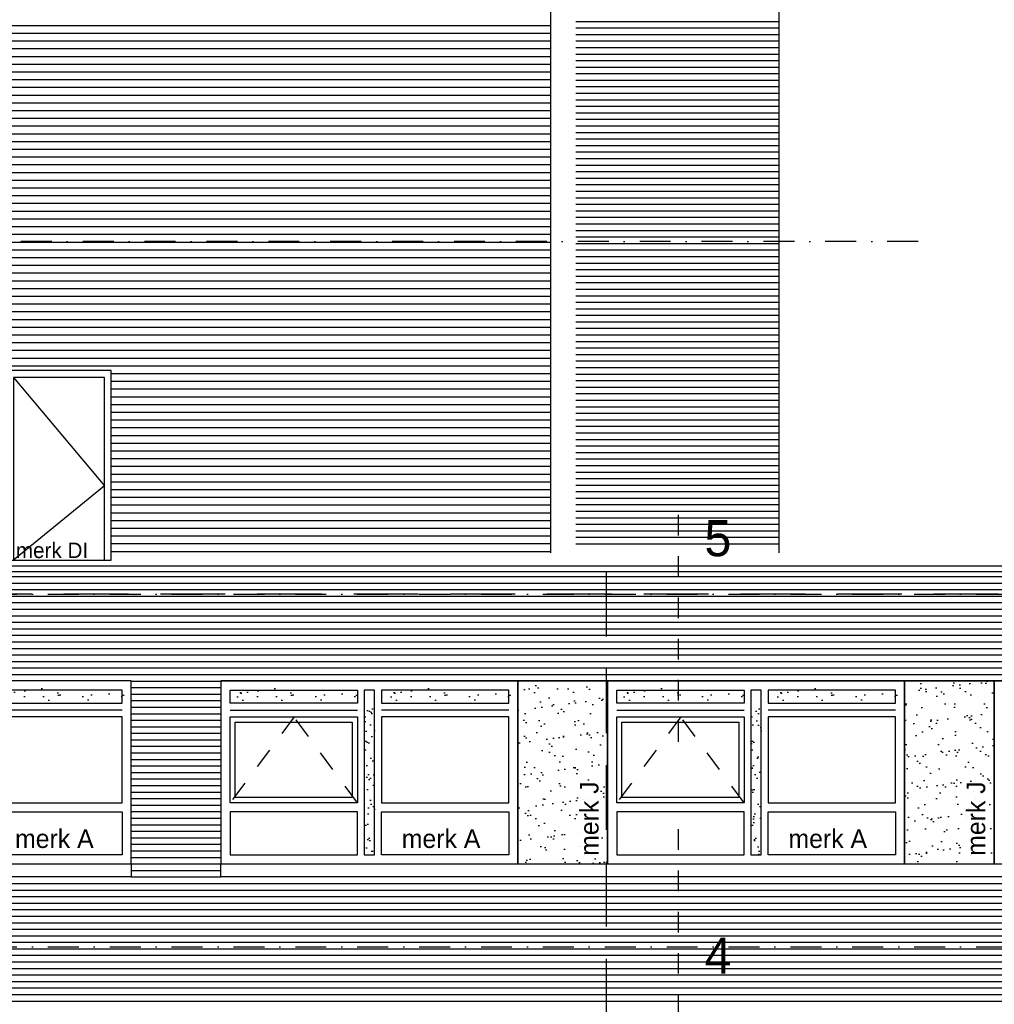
# Model space of a CAD drawing. Extents: x 0 to 140000, y 0 to 84100.
# Tile 15 of 36: x 28433 to 37885, y 52557 to 62104. Entities that reach past the tile are written whole.
import ezdxf

# ---------------------------------------------------------------- set-up
doc = ezdxf.new("R2010")
doc.units = 0
doc.header["$LTSCALE"] = 100
doc.header["$MEASUREMENT"] = 0
for name, pattern in [('B0201', [50, 31.25, -6.25, 6.25, -6.25]), ('B0402', [9.375, 6.25, -3.125]), ('B0701', [9.375, 6.25, -3.125]), ('DASHDOTX2', [2, 1, -0.5, 0, -0.5]), ('TEGELS', [4, 2, -2])]:
    doc.linetypes.add(name, pattern=pattern)
doc.layers.get('0').update_dxf_attribs({"linetype": 'CONTINUOUS'})
for name, color, linetype in [('AA31----_BUITENKOZ', 7, 'CONTINUOUS'), ('AL$7A---_STRAMIEN', 42, 'B0201'), ('AL21----_BUITENWAND', 2, 'CONTINUOUS'), ('AL31----_BUITENKOZ', 7, 'CONTINUOUS'), ('AL31----_BUITENKOZIJ', 7, 'CONTINUOUS'), ('AL47----_DAKAFW', 1, 'CONTINUOUS'), ('AT$1A---_ALGEMEEN', 1, 'CONTINUOUS'), ('AT$1A---_TEKST', 2, 'CONTINUOUS'), ('DETAILS', 4, 'TEGELS'), ('DLLATATIE', 3, 'B0701'), ('GOLFPLAAT', 42, 'CONTINUOUS'), ('KOZMERK', 2, 'CONTINUOUS')]:
    doc.layers.add(name, color=color, linetype=linetype)
doc.styles.add('01_100', font='B-GBP.shx', dxfattribs={"height": 180})
doc.styles.add('03_100', font='B-GBP.shx', dxfattribs={"height": 350})
doc.styles.add('B-01', font='b-gbp')

# ---------------------------------------------------------------- blocks, each defined once
blk = doc.blocks.new('PH31-001')
at = {"layer": 'AL31----_BUITENKOZ'}
h = blk.add_hatch(dxfattribs=at)
h.set_pattern_fill('AR-SAND', color=256, scale=122, style=0)
h.set_pattern_definition([(37.5, (-52903.8, -82412.16), (-7.6852, 235.0725), [0, -185.44, 0, -207.4, 0, -198.25]), (7.5, (-52903.8, -82412.16), (215.9128, 344.3018), [0, -100.04, 0, -167.14, 0, -64.05]), (327.5, (-53053.86, -82412.16), (379.9253, 0.6904), [0, -61, 0, -219.6, 0, -286.7]), (317.5, (-53053.86, -82412.16), (366.7474, 107.0764), [0, -30.5, 0, -143.96, 0, -164.7])])
h.paths.add_polyline_path([(1490, 1579.7), (1390, 1579.7), (1390, 67), (1490, 67)])
for p, q in [((88, 1491.7), (1323, 1491.7)), ((2792, 1491.7), (1557, 1491.7)), ((0, 0), (0, 0)), ((0, 0), (0, 0))]:
    blk.add_line(p, q, dxfattribs=at)
at = {"layer": 'AL31----_BUITENKOZ', "color": 1, "linetype": 'TEGELS'}
for p, q in [((709.5, 1424.7), (88, 593)), ((1323, 593), (709.5, 1424.7))]:
    blk.add_line(p, q, dxfattribs=at)
at = {"layer": 'AL31----_BUITENKOZ'}
for points in [[(2880, 0), (2880, 1773.7), (0, 1773.7), (0, 1773.7), (0, 0)], [(88, 1558.7), (88, 1685.7), (1323, 1685.7), (1323, 1558.7)], [(1490, 1685.7), (1390, 1685.7), (1390, 88), (1490, 88)], [(2792, 1558.7), (2792, 1685.7), (1557, 1685.7), (1557, 1558.7)], [(88, 593), (88, 1424.7), (1323, 1424.7), (1323, 593)], [(2792, 593), (2792, 1424.7), (1557, 1424.7), (1557, 593)], [(88, 505), (88, 88), (1323, 88), (1323, 505)], [(2792, 505), (2792, 88), (1557, 88), (1557, 505)]]:
    blk.add_lwpolyline(points, close=True, dxfattribs=at)
at = {"layer": 'AL31----_BUITENKOZ', "color": 1}
blk.add_lwpolyline([(138, 643), (138, 1374.7), (1273, 1374.7), (1273, 643)], close=True, dxfattribs=at)
at = {"layer": 'AT$1A---_TEKST', "style": '01_100'}
blk.add_text('merk A', height=180, dxfattribs=at).set_placement((1753.6, 154.4))
blk = doc.blocks.new('PH00-002')
at = {"layer": 'AA31----_BUITENKOZ'}
h = blk.add_hatch(dxfattribs=at)
h.set_pattern_fill('AR-SAND', color=256, scale=122, style=0)
h.set_pattern_definition([(37.5, (-19824.08, -53610.47), (-7.6852, 235.0725), [0, -185.44, 0, -207.4, 0, -198.25]), (7.5, (-19824.08, -53610.47), (215.9128, 344.3018), [0, -100.04, 0, -167.14, 0, -64.05]), (327.5, (-19974.14, -53610.47), (379.9253, 0.6904), [0, -61, 0, -219.6, 0, -286.7]), (317.5, (-19974.14, -53610.47), (366.7474, 107.0764), [0, -30.5, 0, -143.96, 0, -164.7])])
h.paths.add_polyline_path([(0, 1773.7), (-870, 1773.7), (-870, 0), (0, 0)])
h.paths.add_polyline_path([(-43.2, 32.9), (-43.2, 1022.9), (-313.2, 1022.9), (-313.2, 32.9)], flags=24)
at = {"layer": 'AL31----_BUITENKOZ', "color": 42}
blk.add_lwpolyline([(-870, 0), (0, 0), (0, 1773.7), (-870, 1773.7)], close=True, dxfattribs=at)
at = {"layer": 'AT$1A---_TEKST', "color": 1, "style": '01_100'}
blk.add_text('merk J', height=180, rotation=90, dxfattribs=at).set_placement((-88.2, 77.9))
blk = doc.blocks.new('PH31-082')
at = {"layer": 'AL31----_BUITENKOZIJ', "color": 7}
for p, q in [((67, 2100), (67, 329)), ((947.1, 2100), (67, 2100)), ((947.1, 329), (947.1, 2100)), ((0, 329), (1014.1, 329))]:
    blk.add_line(p, q, dxfattribs=at)
blk.add_lwpolyline([(1014.1, 329), (1014.1, 2167), (0, 2167), (0, 329)], dxfattribs=at)
at = {"layer": 'AL31----_BUITENKOZIJ', "color": 1}
blk.add_lwpolyline([(67, 2100), (947.1, 1050), (67, 329)], dxfattribs=at)
at = {"layer": 'KOZMERK', "style": 'B-01'}
blk.add_attdef('KOZMERK', (88.5, 349), '', height=150, dxfattribs=at)

msp = doc.modelspace()

# ---------------------------------------------------------------- hatches: boundary and pattern name
at = {"layer": 'AA31----_BUITENKOZ'}
h = msp.add_hatch(dxfattribs=at)
h.set_pattern_fill('AR-SAND', color=256, scale=122, style=0)
h.set_pattern_definition([(37.5, (10950.08, -1043.37), (-7.6852, 235.0725), [0, -185.44, 0, -207.4, 0, -198.25]), (7.5, (10950.08, -1043.37), (215.9128, 344.3018), [0, -100.04, 0, -167.14, 0, -64.05]), (327.5, (10800.02, -1043.37), (379.9253, 0.6904), [0, -61, 0, -219.6, 0, -286.7]), (317.5, (10800.02, -1043.37), (366.7474, 107.0764), [0, -30.5, 0, -143.96, 0, -164.7])])
h.paths.add_polyline_path([(28191.7, 55498), (28191.7, 55625), (29447.7, 55625), (29447.7, 55498)])
h = msp.add_hatch(dxfattribs=at)
h.set_pattern_fill('AR-SAND', color=256, scale=122, style=0)
h.set_pattern_definition([(37.5, (13210.08, -1043.37), (-7.6852, 235.0725), [0, -185.44, 0, -207.4, 0, -198.25]), (7.5, (13210.08, -1043.37), (215.9128, 344.3018), [0, -100.04, 0, -167.14, 0, -64.05]), (327.5, (13060.02, -1043.37), (379.9253, 0.6904), [0, -61, 0, -219.6, 0, -286.7]), (317.5, (13060.02, -1043.37), (366.7474, 107.0764), [0, -30.5, 0, -143.96, 0, -164.7])])
h.paths.add_polyline_path([(30451.7, 55498), (30451.7, 55625), (31707.7, 55625), (31707.7, 55498)])
h = msp.add_hatch(dxfattribs=at)
h.set_pattern_fill('AR-SAND', color=256, scale=122, style=0)
h.set_pattern_definition([(37.5, (14700.08, -1043.37), (-7.6852, 235.0725), [0, -185.44, 0, -207.4, 0, -198.25]), (7.5, (14700.08, -1043.37), (215.9128, 344.3018), [0, -100.04, 0, -167.14, 0, -64.05]), (327.5, (14550.02, -1043.37), (379.9253, 0.6904), [0, -61, 0, -219.6, 0, -286.7]), (317.5, (14550.02, -1043.37), (366.7474, 107.0764), [0, -30.5, 0, -143.96, 0, -164.7])])
h.paths.add_polyline_path([(31941.7, 55498), (31941.7, 55625), (33197.7, 55625), (33197.7, 55498)])
h = msp.add_hatch(dxfattribs=at)
h.set_pattern_fill('AR-SAND', color=256, scale=122, style=0)
h.set_pattern_definition([(37.5, (16960.08, -1043.37), (-7.6852, 235.0725), [0, -185.44, 0, -207.4, 0, -198.25]), (7.5, (16960.08, -1043.37), (215.9128, 344.3018), [0, -100.04, 0, -167.14, 0, -64.05]), (327.5, (16810.02, -1043.37), (379.9253, 0.6904), [0, -61, 0, -219.6, 0, -286.7]), (317.5, (16810.02, -1043.37), (366.7474, 107.0764), [0, -30.5, 0, -143.96, 0, -164.7])])
h.paths.add_polyline_path([(34201.7, 55498), (34201.7, 55625), (35457.7, 55625), (35457.7, 55498)])
h = msp.add_hatch(dxfattribs=at)
h.set_pattern_fill('AR-SAND', color=256, scale=122, style=0)
h.set_pattern_definition([(37.5, (18450.08, -1043.37), (-7.6852, 235.0725), [0, -185.44, 0, -207.4, 0, -198.25]), (7.5, (18450.08, -1043.37), (215.9128, 344.3018), [0, -100.04, 0, -167.14, 0, -64.05]), (327.5, (18300.02, -1043.37), (379.9253, 0.6904), [0, -61, 0, -219.6, 0, -286.7]), (317.5, (18300.02, -1043.37), (366.7474, 107.0764), [0, -30.5, 0, -143.96, 0, -164.7])])
h.paths.add_polyline_path([(35691.7, 55498), (35691.7, 55625), (36947.7, 55625), (36947.7, 55498)])
h = msp.add_hatch(dxfattribs=at)
h.set_pattern_fill('AR-SAND', color=256, scale=122, style=0)
h.set_pattern_definition([(37.5, (-22519.13, -28493.82), (-7.6852, 235.0725), [0, -185.44, 0, -207.4, 0, -198.25]), (7.5, (-22519.13, -28493.82), (215.9128, 344.3018), [0, -100.04, 0, -167.14, 0, -64.05]), (327.5, (-22669.2, -28493.82), (379.9253, 0.6904), [0, -61, 0, -219.6, 0, -286.7]), (317.5, (-22669.2, -28493.82), (366.7474, 107.0764), [0, -30.5, 0, -143.96, 0, -164.7])])
h.paths.add_polyline_path([(31874.7, 55498), (31774.7, 55498), (31774.7, 53985.3), (31874.7, 53985.3)])
h = msp.add_hatch(dxfattribs=at)
h.set_pattern_fill('AR-SAND', color=256, scale=122, style=0)
h.set_pattern_definition([(37.5, (-18769.13, -28493.82), (-7.6852, 235.0725), [0, -185.44, 0, -207.4, 0, -198.25]), (7.5, (-18769.13, -28493.82), (215.9128, 344.3018), [0, -100.04, 0, -167.14, 0, -64.05]), (327.5, (-18919.2, -28493.82), (379.9253, 0.6904), [0, -61, 0, -219.6, 0, -286.7]), (317.5, (-18919.2, -28493.82), (366.7474, 107.0764), [0, -30.5, 0, -143.96, 0, -164.7])])
h.paths.add_polyline_path([(35624.7, 55498), (35524.7, 55498), (35524.7, 53985.3), (35624.7, 53985.3)])

# ---------------------------------------------------------------- linework, layer by layer
at = {"layer": 'AL$7A---_STRAMIEN', "color": 1, "linetype": 'DASHDOTX2', "ltscale": 3}
for p, q in [((37146, 59955), (10245.3, 59955)), ((10103.3, 56535), (130931.1, 56535)), ((10103.3, 53115), (130931.1, 53115))]:
    msp.add_line(p, q, dxfattribs=at)
at = {"layer": 'AL$7A---_STRAMIEN', "color": 1, "linetype": 'B0402'}
msp.add_line((39799.8, 56535), (10245.3, 56535), dxfattribs=at)
at = {"layer": 'AL21----_BUITENWAND'}
for p, q in [((33579.7, 73220.5), (33579.7, 56934.6)), ((35794.7, 70552.1), (35794.7, 56934.6))]:
    msp.add_line(p, q, dxfattribs=at)
at = {"layer": 'AL21----_BUITENWAND', "color": 1}
for p, q in [((33825.6, 62088.3), (35794.7, 62088.3)), ((33825.6, 62025), (35794.7, 62025)), ((33825.6, 61961.7), (35794.7, 61961.7)), ((33825.6, 61898.3), (35794.7, 61898.3)), ((33825.6, 61835), (35794.7, 61835)), ((33825.6, 61771.7), (35794.7, 61771.7)), ((33825.6, 61708.3), (35794.7, 61708.3)), ((33825.6, 61645), (35794.7, 61645)), ((33825.6, 61581.7), (35794.7, 61581.7)), ((33825.6, 61518.3), (35794.7, 61518.3)), ((33825.6, 61455), (35794.7, 61455)), ((33825.6, 61391.7), (35794.7, 61391.7)), ((33825.6, 61328.3), (35794.7, 61328.3)), ((33825.6, 61265), (35794.7, 61265)), ((33825.6, 61201.7), (35794.7, 61201.7)), ((33825.6, 61138.3), (35794.7, 61138.3)), ((33825.6, 61075), (35794.7, 61075)), ((33825.6, 61011.7), (35794.7, 61011.7)), ((33825.6, 60948.3), (35794.7, 60948.3)), ((33825.6, 60885), (35794.7, 60885)), ((33825.6, 60821.7), (35794.7, 60821.7)), ((33825.6, 60758.3), (35794.7, 60758.3)), ((33825.6, 60695), (35794.7, 60695)), ((33825.6, 60631.7), (35794.7, 60631.7)), ((33825.4, 60568.3), (35794.7, 60568.3)), ((33825.4, 60505), (35794.7, 60505)), ((33825.4, 60441.7), (35794.7, 60441.7)), ((33825.4, 60378.3), (35794.7, 60378.3)), ((33825.4, 60315), (35794.7, 60315)), ((33825.4, 60251.7), (35794.7, 60251.7)), ((33825.4, 60188.3), (35794.7, 60188.3)), ((33825.4, 60125), (35794.7, 60125)), ((33825.4, 60061.7), (35794.7, 60061.7)), ((33825.4, 59998.3), (35794.7, 59998.3)), ((33825.4, 59935), (35794.7, 59935)), ((33825.4, 59871.7), (35794.7, 59871.7)), ((33825.4, 59808.3), (35794.7, 59808.3)), ((33825.4, 59745), (35794.7, 59745)), ((33825.4, 59681.7), (35794.7, 59681.7)), ((33825.4, 59618.3), (35794.7, 59618.3)), ((33825.4, 59555), (35794.7, 59555)), ((33825.4, 59491.7), (35794.7, 59491.7)), ((33825.4, 59428.3), (35794.7, 59428.3)), ((33825.4, 59365), (35794.7, 59365)), ((33825.4, 59301.7), (35794.7, 59301.7)), ((33825.4, 59238.3), (35794.7, 59238.3)), ((33825.4, 59175), (35794.7, 59175)), ((33825.4, 59175), (35794.7, 59175)), ((33825.4, 59111.7), (35794.7, 59111.7)), ((33825.6, 59111.7), (35794.7, 59111.7)), ((33825.6, 59048.3), (35794.7, 59048.3)), ((33825.6, 58985), (35794.7, 58985)), ((33825.6, 58921.7), (35794.7, 58921.7)), ((33825.6, 58858.3), (35794.7, 58858.3)), ((33825.6, 58795), (35794.7, 58795)), ((33825.6, 58731.7), (35794.7, 58731.7)), ((33825.6, 58668.3), (35794.7, 58668.3)), ((33825.6, 58605), (35794.7, 58605)), ((33825.6, 58541.7), (35794.7, 58541.7)), ((33825.6, 58478.3), (35794.7, 58478.3)), ((33825.6, 58415), (35794.7, 58415)), ((33825.6, 58351.7), (35794.7, 58351.7)), ((33825.6, 58288.3), (35794.7, 58288.3)), ((33825.6, 58225), (35794.7, 58225)), ((33825.6, 58161.7), (35794.7, 58161.7)), ((33825.6, 58098.3), (35794.7, 58098.3)), ((33825.6, 58035), (35794.7, 58035)), ((33825.6, 57971.7), (35794.7, 57971.7)), ((33825.6, 57908.3), (35794.7, 57908.3)), ((33825.6, 57845), (35794.7, 57845)), ((33825.6, 57781.7), (35794.7, 57781.7)), ((33825.6, 57718.3), (35794.7, 57718.3)), ((33825.6, 57655), (35794.7, 57655)), ((33825.6, 57591.7), (35794.7, 57591.7)), ((33825.6, 57528.3), (35794.7, 57528.3)), ((33825.6, 57465), (35794.7, 57465)), ((33825.6, 57401.7), (35794.7, 57401.7)), ((33825.6, 57338.3), (35794.7, 57338.3)), ((33825.6, 57275), (35794.7, 57275)), ((33825.6, 57211.7), (35794.7, 57211.7)), ((33825.4, 57148.3), (35794.7, 57148.3)), ((33825.4, 57085), (35794.7, 57085)), ((33825.4, 57021.7), (35794.7, 57021.7))]:
    msp.add_line(p, q, dxfattribs=at)
at = {"layer": 'AL21----_BUITENWAND', "color": 42}
for p, q in [((14629.7, 56705), (127769.7, 56705)), ((14629.7, 56641.7), (127769.7, 56641.7)), ((14629.7, 56578.3), (127769.7, 56578.3)), ((14629.7, 56515), (127769.7, 56515)), ((14629.7, 56451.7), (127769.7, 56451.7)), ((14629.7, 56388.3), (127769.7, 56388.3)), ((14629.7, 56325), (127769.7, 56325)), ((14629.7, 56261.7), (127769.7, 56261.7)), ((14629.7, 56198.3), (127769.7, 56198.3)), ((14629.7, 56135), (127769.7, 56135)), ((14629.7, 56071.7), (127769.7, 56071.7)), ((14629.7, 56008.3), (127769.7, 56008.3)), ((14629.7, 55945), (127769.7, 55945)), ((14629.7, 55881.7), (127769.7, 55881.7)), ((14629.7, 55818.3), (127769.7, 55818.3)), ((14629.7, 55755), (127769.7, 55755)), ((29514.7, 55691.7), (30384.7, 55691.7)), ((29514.7, 55628.3), (30384.7, 55628.3)), ((29514.7, 55565), (30384.7, 55565)), ((29514.7, 55501.7), (30384.7, 55501.7)), ((29514.7, 55438.3), (30384.7, 55438.3)), ((29514.7, 55375), (30384.7, 55375)), ((29514.7, 55311.7), (30384.7, 55311.7)), ((29514.7, 55248.3), (30384.7, 55248.3)), ((29514.7, 55185), (30384.7, 55185)), ((29514.7, 55121.7), (30384.7, 55121.7)), ((29514.7, 55058.3), (30384.7, 55058.3)), ((29514.7, 54995), (30384.7, 54995)), ((29514.7, 54931.7), (30384.7, 54931.7)), ((29514.7, 54868.3), (30384.7, 54868.3)), ((29514.7, 54805), (30384.7, 54805)), ((29514.7, 54741.7), (30384.7, 54741.7)), ((29514.7, 54678.3), (30384.7, 54678.3)), ((29514.7, 54615), (30384.7, 54615)), ((29514.7, 54551.7), (30384.7, 54551.7)), ((29514.7, 54488.3), (30384.7, 54488.3)), ((29514.7, 54425), (30384.7, 54425)), ((29514.7, 54361.7), (30384.7, 54361.7)), ((29514.7, 54298.3), (30384.7, 54298.3)), ((29514.7, 54235), (30384.7, 54235)), ((29514.7, 54171.7), (30384.7, 54171.7)), ((29514.7, 54108.3), (30384.7, 54108.3)), ((29514.7, 54045), (30384.7, 54045)), ((29514.7, 53981.7), (30384.7, 53981.7)), ((29514.7, 53918.3), (30384.7, 53918.3)), ((29514.7, 53855), (30384.7, 53855)), ((29514.7, 53791.7), (30384.7, 53791.7)), ((22014.7, 53728.3), (127769.7, 53728.3)), ((22014.7, 53665), (127769.7, 53665)), ((22014.7, 53601.7), (127769.7, 53601.7)), ((22014.7, 53538.3), (127769.7, 53538.3)), ((22014.7, 53475), (127769.7, 53475)), ((22014.7, 53411.7), (127769.7, 53411.7)), ((22014.7, 53348.3), (127769.7, 53348.3)), ((22014.7, 53285), (127769.7, 53285)), ((22014.7, 53221.7), (127769.7, 53221.7)), ((22014.7, 53158.3), (127769.7, 53158.3)), ((22014.7, 53095), (127769.7, 53095)), ((22014.7, 53031.7), (127769.7, 53031.7)), ((22014.7, 52968.3), (127769.7, 52968.3)), ((22014.7, 52905), (127769.7, 52905)), ((22014.7, 52841.7), (127769.7, 52841.7)), ((22014.7, 52778.3), (127769.7, 52778.3)), ((22014.7, 52715), (127769.7, 52715)), ((22014.7, 52651.7), (127769.7, 52651.7)), ((22014.7, 52588.3), (127769.7, 52588.3))]:
    msp.add_line(p, q, dxfattribs=at)
at = {"layer": 'AL31----_BUITENKOZ'}
msp.add_line((30384.7, 55692), (44514.7, 55692), dxfattribs=at)
at = {"layer": 'AL31----_BUITENKOZIJ'}
for points in [[(26634.7, 53918.3), (29514.7, 53918.3), (29514.7, 53791.7), (26634.7, 53791.7)], [(30384.7, 53918.3), (44514.7, 53918.3), (44514.7, 53791.7), (30384.7, 53791.7)]]:
    msp.add_lwpolyline(points, close=True, dxfattribs=at)
at = {"layer": 'AL47----_DAKAFW', "color": 2}
for p, q in [((127799.7, 56803.7), (14599.7, 56803.7)), ((127799.7, 56749.2), (14599.7, 56749.2))]:
    msp.add_line(p, q, dxfattribs=at)
at = {"layer": 'DETAILS', "color": 5}
for p, q in [((34818.9, 57301.5), (34818.9, 55050.4)), ((34818.9, 54253.8), (34818.9, 51830.3))]:
    msp.add_line(p, q, dxfattribs=at)
at = {"layer": 'DLLATATIE'}
msp.add_line((34120.3, 56749.2), (34120.3, 48985.8), dxfattribs=at)
at = {"layer": 'GOLFPLAAT'}
for p, q in [((33579.7, 62045.5), (18489.7, 62045.5)), ((33579.7, 61970.5), (18489.7, 61970.5)), ((33579.7, 61895.5), (18489.7, 61895.5)), ((33579.7, 61820.5), (22046.8, 61820.5)), ((33579.7, 61745.5), (22046.8, 61745.5)), ((33579.7, 61670.5), (22046.8, 61670.5)), ((33579.7, 61595.5), (22046.8, 61595.5)), ((33579.7, 61520.5), (22046.8, 61520.5)), ((33579.7, 61445.5), (22046.8, 61445.5)), ((33579.7, 61370.5), (22046.8, 61370.5)), ((33579.7, 61295.5), (22046.8, 61295.5)), ((33579.7, 61220.5), (22046.8, 61220.5)), ((33579.7, 61145.5), (22046.8, 61145.5)), ((33579.7, 61070.5), (18489.7, 61070.5)), ((33579.7, 60995.5), (18489.7, 60995.5)), ((33579.7, 60920.5), (18489.7, 60920.5)), ((33579.7, 60845.5), (18489.7, 60845.5)), ((33579.7, 60770.5), (18489.7, 60770.5)), ((33579.7, 60695.5), (18489.7, 60695.5)), ((33579.7, 60620.5), (18489.7, 60620.5)), ((33579.7, 60545.5), (18489.7, 60545.5)), ((33579.7, 60470.5), (18489.7, 60470.5)), ((33579.7, 60395.5), (18489.7, 60395.5)), ((33579.7, 60320.5), (18489.7, 60320.5)), ((33579.7, 60245.5), (18489.7, 60245.5)), ((33579.7, 60170.5), (18489.7, 60170.5)), ((33579.7, 60095.5), (18489.7, 60095.5)), ((33579.7, 60020.5), (18489.7, 60020.5)), ((33579.7, 59945.5), (18489.7, 59945.5)), ((33579.7, 59870.5), (18489.7, 59870.5)), ((33579.7, 59795.5), (18489.7, 59795.5)), ((33579.7, 59720.5), (18489.7, 59720.5)), ((33579.7, 59645.5), (18489.7, 59645.5)), ((33579.7, 59570.5), (18489.7, 59570.5)), ((33579.7, 59495.5), (18489.7, 59495.5)), ((33579.7, 59420.5), (18489.7, 59420.5)), ((33579.7, 59345.5), (18489.7, 59345.5)), ((33579.7, 59270.5), (18489.7, 59270.5)), ((33579.7, 59195.5), (18489.7, 59195.5)), ((33579.7, 59120.5), (18489.7, 59120.5)), ((33579.7, 59045.5), (18489.7, 59045.5)), ((33579.7, 58970.5), (18489.7, 58970.5)), ((33579.7, 58895.5), (18489.7, 58895.5)), ((33579.7, 58820.5), (18489.7, 58820.5)), ((33579.7, 58745.5), (18489.7, 58745.5)), ((33579.7, 58670.5), (29321.2, 58670.5)), ((33579.7, 58595.5), (29321.2, 58595.5)), ((33579.7, 58520.5), (29321.2, 58520.5)), ((33579.7, 58445.5), (29321.2, 58445.5)), ((33579.7, 58370.5), (29321.2, 58370.5)), ((33579.7, 58295.5), (29321.2, 58295.5)), ((33579.7, 58220.5), (29321.2, 58220.5)), ((33579.7, 58145.5), (29321.2, 58145.5)), ((33579.7, 58070.5), (29321.2, 58070.5)), ((33579.7, 57995.5), (29321.2, 57995.5)), ((33579.7, 57920.5), (29321.2, 57920.5)), ((33579.7, 57845.5), (29321.2, 57845.5)), ((33579.7, 57770.5), (29321.2, 57770.5)), ((33579.7, 57695.5), (29321.2, 57695.5)), ((33579.7, 57620.5), (29321.2, 57620.5)), ((33579.7, 57545.5), (29321.2, 57545.5)), ((33579.7, 57470.5), (29321.2, 57470.5)), ((33579.7, 57395.5), (29321.2, 57395.5)), ((33579.7, 57320.5), (29321.2, 57320.5)), ((33579.7, 57245.5), (29321.2, 57245.5)), ((33579.7, 57170.5), (29321.2, 57170.5)), ((33579.7, 57095.5), (29321.2, 57095.5)), ((33579.7, 57020.5), (29321.2, 57020.5)), ((33579.7, 56945.5), (29321.2, 56945.5))]:
    msp.add_line(p, q, dxfattribs=at)

# ---------------------------------------------------------------- block references
msp.add_blockref('PH31-082', (28307.2, 56535)).add_auto_attribs({'KOZMERK': 'merk DI'})
for name, p in [('PH31-001', (26634.7, 53918.3)), ('PH31-001', (30384.7, 53918.3)), ('PH00-002', (34134.7, 53918.3)), ('PH31-001', (34134.7, 53918.3)), ('PH00-002', (37884.7, 53918.3)), ('PH31-001', (37884.7, 53918.3))]:
    msp.add_blockref(name, p)

# ---------------------------------------------------------------- texts
at = {"layer": 'AT$1A---_ALGEMEEN', "color": 4, "style": '03_100'}
for s, p in [('5', (35074.2, 56901.5)), ('4', (35074.2, 52854.1))]:
    msp.add_text(s, height=350, dxfattribs=at).set_placement(p)

doc.saveas('drawing.dxf')
